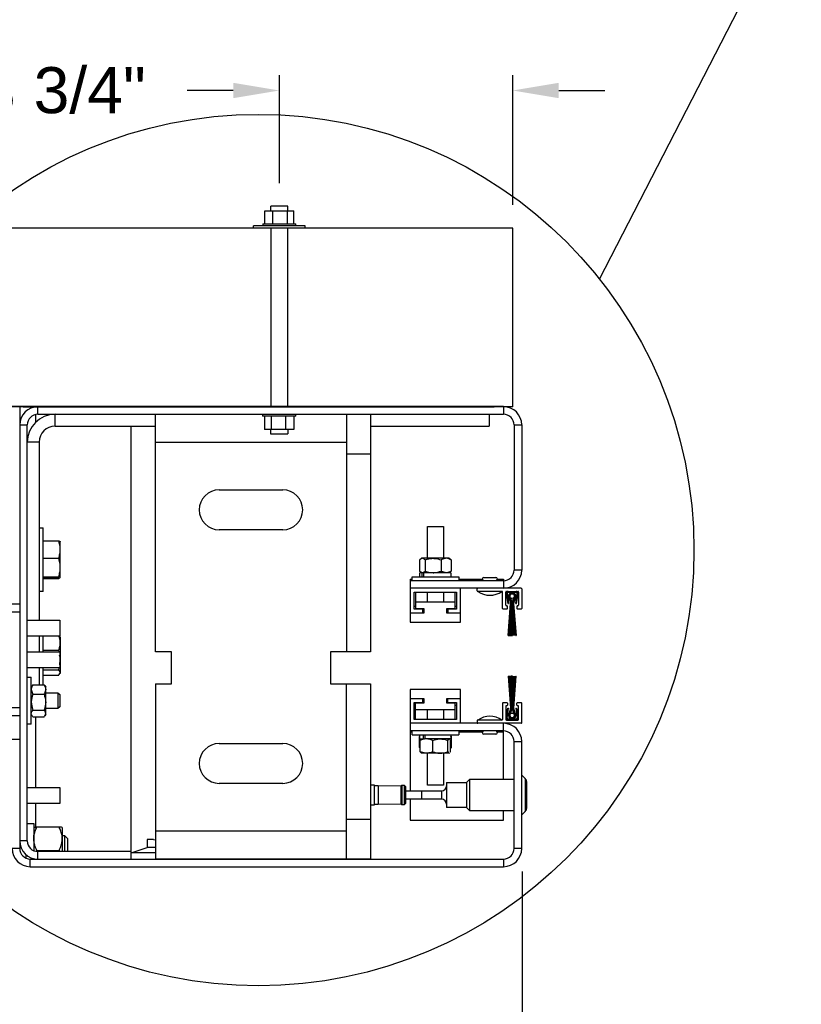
# Model space of a CAD drawing. Header units: inches. Extents: x 170 to 312, y 215 to 248.
# Tile 179 of 256: x 199.93 to 201.52, y 236.33 to 238.33. Entities that reach past the tile are written whole.
import ezdxf

# ---------------------------------------------------------------- set-up
doc = ezdxf.new("R2010")
doc.units = ezdxf.units.IN
doc.header["$LTSCALE"] = 0.25
doc.header["$MEASUREMENT"] = 0
doc.layers.add('ANNOTATIONS', color=1, linetype='Continuous')
doc.layers.add('DETAILS', color=4, linetype='Continuous')
doc.styles.add('ARIAL', font='arial.ttf', dxfattribs={"height": 0.09375})
doc.dimstyles.new('STANDARD$0', dxfattribs={"dimtxt": 0.09375, "dimasz": 0.09375, "dimexe": 0.03125, "dimexo": 0.046875, "dimgap": 0.09, "dimtad": 0, "dimtih": 1, "dimtoh": 1, "dimdec": 4, "dimzin": 0, "dimdsep": 46, "dimtxsty": 'ARIAL', "dimcen": 0.09, "dimadec": 0, "dimazin": 0, "dimtfac": 1, "dimtdec": 4, "dimtofl": 0, "dimtmove": 0, "dimatfit": 1, "dimfxl": 1, "dimtolj": 1, "dimtzin": 0, "dimarcsym": 0})

# ---------------------------------------------------------------- blocks, each defined once
blk = doc.blocks.new('*D225')
at = {"layer": 'ANNOTATIONS', "color": 0, "lineweight": -2, "transparency": 16777216}
for p, q in [((200.458, 237.9986), (200.458, 238.2184)), ((200.9331, 237.9542), (200.9331, 238.2184)), ((200.3642, 238.1872), (200.2705, 238.1872)), ((201.0269, 238.1872), (201.1206, 238.1872))]:
    blk.add_line(p, q, dxfattribs=at)
at = {"layer": 'ANNOTATIONS', "color": 0, "transparency": 16777216}
for points in [[(200.3642, 238.2028), (200.3642, 238.1715), (200.458, 238.1872)], [(201.0269, 238.2028), (201.0269, 238.1715), (200.9331, 238.1872)]]:
    blk.add_solid(points, dxfattribs=at)
at = {"layer": 'defpoints', "color": 0, "transparency": 16777216}
for p in [(200.9331, 238.1872), (200.458, 237.9518), (200.9331, 237.9073)]:
    blk.add_point(p, dxfattribs=at)
at = {"layer": 'ANNOTATIONS', "color": 0, "transparency": 16777216, "insert": (200.0174, 238.1872), "char_height": 0.09375, "attachment_point": 5, "style": 'ARIAL'}
blk.add_mtext('\\A1;3 3/4"', dxfattribs=at)
blk = doc.blocks.new('*D223')
at = {"layer": 'ANNOTATIONS', "color": 0, "lineweight": -2, "transparency": 16777216}
for p, q in [((199.9051, 237.5438), (199.2696, 237.5438)), ((199.3009, 237.4501), (199.3009, 237.22)), ((199.3009, 236.7014), (199.3009, 236.943)), ((199.906, 236.6077), (199.2696, 236.6077))]:
    blk.add_line(p, q, dxfattribs=at)
at = {"layer": 'ANNOTATIONS', "color": 0, "transparency": 16777216}
for points in [[(199.2853, 237.4501), (199.3165, 237.4501), (199.3009, 237.5438)], [(199.2853, 236.7014), (199.3165, 236.7014), (199.3009, 236.6077)]]:
    blk.add_solid(points, dxfattribs=at)
at = {"layer": 'defpoints', "color": 0, "transparency": 16777216}
for p in [(199.952, 237.5438), (199.3009, 236.6077), (199.9529, 236.6077)]:
    blk.add_point(p, dxfattribs=at)
at = {"layer": 'ANNOTATIONS', "color": 0, "transparency": 16777216, "insert": (199.3009, 237.0815), "char_height": 0.09375, "attachment_point": 5, "style": 'ARIAL'}
blk.add_mtext('\\A1;7 7/32"', dxfattribs=at)
blk = doc.blocks.new('*D224')
at = {"layer": 'ANNOTATIONS', "color": 0, "lineweight": -2, "transparency": 16777216}
for p, q in [((200.9523, 236.5979), (200.9523, 236.1931)), ((199.906, 236.5608), (199.906, 236.1931)), ((199.9998, 236.2243), (200.2685, 236.2243)), ((200.8586, 236.2243), (200.5564, 236.2243))]:
    blk.add_line(p, q, dxfattribs=at)
at = {"layer": 'ANNOTATIONS', "color": 0, "transparency": 16777216}
for points in [[(199.9998, 236.2399), (199.9998, 236.2087), (199.906, 236.2243)], [(200.8586, 236.2399), (200.8586, 236.2087), (200.9523, 236.2243)]]:
    blk.add_solid(points, dxfattribs=at)
at = {"layer": 'defpoints', "color": 0, "transparency": 16777216}
for p in [(200.9523, 236.6448), (199.906, 236.6077), (199.906, 236.2243)]:
    blk.add_point(p, dxfattribs=at)
at = {"layer": 'ANNOTATIONS', "color": 0, "transparency": 16777216, "insert": (200.4125, 236.2243), "char_height": 0.09375, "attachment_point": 5, "style": 'ARIAL'}
blk.add_mtext('\\A1;8"', dxfattribs=at)

msp = doc.modelspace()

# ---------------------------------------------------------------- linework, layer by layer
at = {"layer": 'DETAILS'}
for p, q in [((201.11006, 237.80304), (201.52061, 238.60195)), ((200.44041, 237.9425), (200.44041, 237.95176)), ((200.47557, 237.95176), (200.44041, 237.95176)), ((200.47557, 237.9425), (200.47557, 237.95176)), ((200.42819, 237.92829), (200.42819, 237.9425)), ((200.42819, 237.9425), (200.48779, 237.9425)), ((200.42826, 237.91578), (200.42826, 237.9425)), ((200.4449, 237.91578), (200.4449, 237.9425)), ((200.47462, 237.91578), (200.47462, 237.9425)), ((200.48772, 237.91578), (200.48772, 237.9425)), ((200.48779, 237.92829), (200.48779, 237.9425)), ((200.93312, 237.90734), (199.8859, 237.90734)), ((200.51049, 237.91156), (200.40549, 237.91156)), ((200.40549, 237.90734), (200.40549, 237.91156)), ((200.42424, 237.91578), (200.42424, 237.91156)), ((200.42424, 237.91578), (200.49174, 237.91578)), ((200.44041, 237.90734), (200.44041, 237.54355)), ((200.47557, 237.54355), (200.47557, 237.90734)), ((200.49174, 237.91156), (200.49174, 237.91578)), ((200.51049, 237.90734), (200.51049, 237.91156)), ((200.93312, 237.54355), (200.93312, 237.90734)), ((200.93312, 237.54355), (199.8859, 237.54355)), ((200.91432, 237.54383), (199.9051, 237.54383)), ((199.92942, 237.54383), (199.92942, 236.64478)), ((199.93627, 237.54355), (200.89558, 237.54355)), ((199.96184, 237.54383), (199.96184, 237.54354)), ((199.96184, 237.52789), (199.96184, 237.51215)), ((199.96651, 237.5284), (199.96651, 237.54383)), ((199.96651, 237.5284), (200.91432, 237.5284)), ((200.00158, 237.50409), (200.00158, 237.5284)), ((200.93312, 237.54355), (200.14632, 237.54355)), ((200.20576, 237.04471), (200.20576, 237.5284)), ((200.42397, 237.5284), (200.42397, 237.52418)), ((200.49147, 237.52418), (200.49147, 237.5284)), ((200.59479, 237.5284), (200.59479, 237.04471)), ((200.64342, 237.5284), (200.64342, 237.04471)), ((200.88501, 237.5284), (200.88501, 237.50409)), ((200.91432, 237.54383), (200.91432, 237.5284)), ((199.92942, 237.50675), (199.94485, 237.50675)), ((199.94485, 236.66021), (199.94485, 237.50675)), ((200.49147, 237.52418), (200.42397, 237.52418)), ((200.42792, 237.51167), (200.42792, 237.49747)), ((200.42799, 237.52418), (200.42799, 237.49747)), ((200.44109, 237.52418), (200.44109, 237.49747)), ((200.47081, 237.52418), (200.47081, 237.49747)), ((200.48744, 237.52418), (200.48744, 237.49747)), ((200.48751, 237.51167), (200.48751, 237.49747)), ((200.93597, 237.50675), (200.95141, 237.50675)), ((200.93597, 237.50675), (200.93597, 237.21134)), ((200.95141, 237.50675), (200.95141, 237.21134)), ((200.00158, 237.50409), (200.20576, 237.50409)), ((200.15635, 236.62313), (200.15635, 237.50409)), ((200.48751, 237.49747), (200.42792, 237.49747)), ((200.44014, 237.49747), (200.44014, 237.4882)), ((200.44014, 237.4882), (200.4753, 237.4882)), ((200.4753, 237.49747), (200.4753, 237.4882)), ((200.64342, 237.50409), (200.88501, 237.50409)), ((199.96916, 237.47167), (199.94485, 237.47167)), ((199.96916, 237.47167), (199.96916, 237.10952)), ((200.20576, 237.47167), (200.59479, 237.47167)), ((200.64342, 237.44735), (200.59479, 237.44735)), ((200.33544, 237.37441), (200.46512, 237.37441)), ((199.96916, 237.29745), (199.97733, 237.29745)), ((199.97733, 237.16777), (199.97733, 237.29745)), ((200.46512, 237.29336), (200.33544, 237.29336)), ((200.75948, 237.2352), (200.75948, 237.30004)), ((200.75948, 237.30004), (200.7919, 237.30004)), ((200.7919, 237.30004), (200.7919, 237.2352)), ((199.97733, 237.27082), (200.00883, 237.27082)), ((199.97733, 237.2705), (200.00883, 237.2705)), ((200.01203, 237.26915), (200.01209, 237.26905)), ((200.01209, 237.19627), (200.01209, 237.26899)), ((199.97733, 237.23571), (200.00883, 237.23571)), ((200.74336, 237.23196), (200.74336, 237.20914)), ((200.74513, 237.23358), (200.74733, 237.2352)), ((200.80406, 237.2352), (200.74733, 237.2352)), ((200.755, 237.23196), (200.755, 237.20914)), ((200.78733, 237.23196), (200.78733, 237.20914)), ((200.80406, 237.2352), (200.80626, 237.23358)), ((200.80803, 237.23196), (200.80803, 237.20914)), ((200.74412, 237.19786), (200.74412, 237.2059)), ((200.75117, 237.2059), (200.74412, 237.2059)), ((200.74733, 237.2059), (200.74513, 237.20752)), ((200.74654, 237.2059), (200.74654, 237.20648)), ((200.74839, 237.2059), (200.74839, 237.19786)), ((200.75121, 237.2059), (200.75121, 237.19786)), ((200.80727, 237.2059), (200.75121, 237.2059)), ((200.80626, 237.20752), (200.80406, 237.2059)), ((200.80485, 237.2059), (200.80485, 237.20648)), ((200.80727, 237.2059), (200.80727, 237.19786)), ((200.95141, 237.21134), (200.93597, 237.21134)), ((199.97733, 237.19782), (200.00883, 237.19782)), ((199.97733, 237.19472), (200.00883, 237.19472)), ((199.97733, 237.1944), (200.00883, 237.1944)), ((200.01209, 237.19617), (200.01203, 237.19607)), ((200.72447, 237.19259), (200.72447, 237.10553)), ((200.72447, 237.19259), (200.7281, 237.19259)), ((200.91432, 237.18969), (200.72447, 237.18969)), ((200.7281, 237.18969), (200.7281, 237.19786)), ((200.7281, 237.19786), (200.82328, 237.19786)), ((200.82328, 237.19786), (200.82328, 237.18969)), ((200.82328, 237.19259), (200.8712, 237.19259)), ((200.87441, 237.1963), (200.89872, 237.1963)), ((200.87441, 237.18969), (200.87441, 237.18982)), ((200.87441, 237.18982), (200.89872, 237.18982)), ((200.89872, 237.18982), (200.89872, 237.18969)), ((200.90193, 237.19259), (200.91432, 237.19259)), ((200.91432, 237.19259), (200.91432, 237.17425)), ((199.97733, 237.16777), (199.96916, 237.16777)), ((200.95011, 237.17425), (200.72447, 237.17425)), ((200.73251, 237.13172), (200.73251, 237.16621)), ((200.73251, 237.16621), (200.81888, 237.16621)), ((200.73517, 237.16621), (200.73517, 237.13315)), ((200.75948, 237.14611), (200.75948, 237.16621)), ((200.7919, 237.16621), (200.7919, 237.14611)), ((200.81622, 237.13315), (200.81622, 237.16621)), ((200.81888, 237.16621), (200.81888, 237.13172)), ((200.82692, 237.10553), (200.82692, 237.17425)), ((200.86063, 237.16907), (200.86063, 237.17296)), ((200.91121, 237.16777), (200.86193, 237.16777)), ((200.9125, 237.13341), (200.9125, 237.16647)), ((200.91899, 237.13989), (200.91899, 237.16647)), ((200.92028, 237.16777), (200.94362, 237.16777)), ((200.94002, 237.16583), (200.92388, 237.16583)), ((200.94492, 237.16647), (200.94492, 237.13989)), ((200.95141, 237.17296), (200.95141, 237.13341)), ((200.81622, 237.14611), (200.73517, 237.14611)), ((200.91984, 237.16307), (200.92288, 237.14313)), ((200.92177, 237.16336), (200.9248, 237.14342)), ((200.9285, 237.14584), (200.92582, 237.15415)), ((200.92593, 237.15421), (200.92862, 237.14588)), ((200.92874, 237.14592), (200.92605, 237.15426)), ((200.92617, 237.15432), (200.92887, 237.14596)), ((200.92899, 237.146), (200.92629, 237.15438)), ((200.9264, 237.15444), (200.92911, 237.14604)), ((200.92924, 237.14608), (200.92652, 237.1545)), ((200.92664, 237.15456), (200.92936, 237.14612)), ((200.92948, 237.14616), (200.92676, 237.15461)), ((200.92687, 237.15467), (200.92961, 237.1462)), ((200.92973, 237.14624), (200.92699, 237.15473)), ((200.92816, 237.15534), (200.93097, 237.14664)), ((200.93288, 237.14664), (200.93569, 237.15534)), ((200.93685, 237.15473), (200.93411, 237.14624)), ((200.93423, 237.1462), (200.93697, 237.15467)), ((200.93709, 237.15461), (200.93436, 237.14616)), ((200.93448, 237.14612), (200.93721, 237.15456)), ((200.93732, 237.1545), (200.9346, 237.14608)), ((200.93473, 237.14604), (200.93744, 237.15444)), ((200.93756, 237.15438), (200.93485, 237.146)), ((200.93498, 237.14596), (200.93767, 237.15432)), ((200.93779, 237.15426), (200.9351, 237.14592)), ((200.93522, 237.14588), (200.93791, 237.15421)), ((200.93803, 237.15415), (200.93535, 237.14584)), ((200.93911, 237.14342), (200.94214, 237.16336)), ((200.94103, 237.14313), (200.94406, 237.16307)), ((199.92942, 237.14194), (199.91399, 237.14194)), ((199.92942, 237.12573), (199.91399, 237.12573)), ((200.73517, 237.13742), (200.73251, 237.13742)), ((200.75041, 237.13172), (200.73251, 237.13172)), ((200.73517, 237.13315), (200.75235, 237.13315)), ((200.75041, 237.12368), (200.75041, 237.13315)), ((200.75235, 237.12669), (200.75041, 237.12669)), ((200.75235, 237.13315), (200.75235, 237.12368)), ((200.79903, 237.13315), (200.81622, 237.13315)), ((200.79903, 237.12368), (200.79903, 237.13315)), ((200.80098, 237.12669), (200.79903, 237.12669)), ((200.80098, 237.13315), (200.80098, 237.12368)), ((200.81888, 237.13172), (200.80098, 237.13172)), ((200.81888, 237.13742), (200.81622, 237.13742)), ((200.9138, 237.13211), (200.92093, 237.13211)), ((200.92093, 237.13859), (200.92028, 237.13859)), ((200.92223, 237.13341), (200.92223, 237.1373)), ((200.92288, 237.14313), (200.9248, 237.14342)), ((200.92403, 237.07829), (200.92887, 237.14345)), ((200.929, 237.14345), (200.92419, 237.07829)), ((200.92543, 237.07829), (200.92913, 237.14345)), ((200.92926, 237.14345), (200.92559, 237.07829)), ((200.92681, 237.07829), (200.92939, 237.14345)), ((200.92952, 237.14345), (200.92697, 237.07829)), ((200.92818, 237.07829), (200.92965, 237.14345)), ((200.92978, 237.14345), (200.92834, 237.07829)), ((200.92955, 237.07829), (200.92991, 237.14345)), ((200.93004, 237.14345), (200.92971, 237.07829)), ((200.93017, 237.07829), (200.93017, 237.14345)), ((200.93147, 237.14345), (200.93147, 237.07829)), ((200.93238, 237.07829), (200.93238, 237.14345)), ((200.93367, 237.14345), (200.93367, 237.07829)), ((200.93413, 237.07829), (200.9338, 237.14345)), ((200.93393, 237.14345), (200.93429, 237.07829)), ((200.9355, 237.07829), (200.93406, 237.14345)), ((200.93419, 237.14345), (200.93566, 237.07829)), ((200.93688, 237.07829), (200.93432, 237.14345)), ((200.93445, 237.14345), (200.93704, 237.07829)), ((200.93826, 237.07829), (200.93458, 237.14345)), ((200.93471, 237.14345), (200.93842, 237.07829)), ((200.93965, 237.07829), (200.93484, 237.14345)), ((200.93497, 237.14345), (200.93981, 237.07829)), ((200.93911, 237.14342), (200.94103, 237.14313)), ((200.94168, 237.1373), (200.94168, 237.13341)), ((200.94362, 237.13859), (200.94298, 237.13859)), ((200.94298, 237.13211), (200.95011, 237.13211)), ((199.94485, 237.10952), (200.01125, 237.10952)), ((200.01125, 237.10952), (200.01125, 237.0771)), ((200.75235, 237.12368), (200.72447, 237.12368)), ((200.72447, 237.10553), (200.82692, 237.10553)), ((200.82692, 237.12368), (200.79903, 237.12368)), ((200.01125, 237.0771), (199.94485, 237.0771)), ((199.96916, 237.0771), (199.96916, 237.04468)), ((199.97733, 237.04468), (199.97733, 237.0771)), ((200.01001, 237.0771), (200.01108, 237.07569)), ((200.0114, 237.07573), (200.01209, 237.07453)), ((200.01209, 237.07453), (200.01209, 237.00165)), ((200.92403, 237.07829), (200.92419, 237.07829)), ((200.92543, 237.07829), (200.92559, 237.07829)), ((200.92681, 237.07829), (200.92697, 237.07829)), ((200.92818, 237.07829), (200.92834, 237.07829)), ((200.92955, 237.07829), (200.92971, 237.07829)), ((200.93017, 237.07829), (200.93147, 237.07829)), ((200.93238, 237.07829), (200.93367, 237.07829)), ((200.93413, 237.07829), (200.93429, 237.07829)), ((200.9355, 237.07829), (200.93566, 237.07829)), ((200.93688, 237.07829), (200.93704, 237.07829)), ((200.93826, 237.07829), (200.93842, 237.07829)), ((200.93965, 237.07829), (200.93981, 237.07829)), ((199.97733, 237.04863), (200.00883, 237.04863)), ((200.00951, 237.04468), (200.00883, 237.04863)), ((199.94485, 237.04468), (200.01125, 237.04468)), ((200.01125, 237.04468), (200.01125, 237.01226)), ((200.01125, 237.0186), (200.01209, 237.02835)), ((200.23818, 237.04471), (200.20576, 237.04471)), ((200.23818, 236.97987), (200.23818, 237.04471)), ((200.56237, 237.04471), (200.56237, 236.97987)), ((200.64342, 237.04471), (200.56237, 237.04471)), ((200.01125, 237.01226), (199.94485, 237.01226)), ((199.96916, 237.01226), (199.96916, 236.97806)), ((199.97733, 236.97806), (199.97733, 237.01226)), ((199.97733, 237.00808), (200.00883, 237.00808)), ((200.00883, 237.00808), (200.00983, 237.01226)), ((199.94485, 236.9931), (199.95302, 236.9931)), ((199.95302, 236.89791), (199.95302, 236.9931)), ((199.97733, 236.99755), (200.00883, 236.99755)), ((200.01209, 237.00165), (200.0114, 237.00046)), ((200.92403, 236.99543), (200.92419, 236.99543)), ((200.92403, 236.99543), (200.92887, 236.93027)), ((200.929, 236.93027), (200.92419, 236.99543)), ((200.92543, 236.99543), (200.92559, 236.99543)), ((200.92543, 236.99543), (200.92913, 236.93027)), ((200.92926, 236.93027), (200.92559, 236.99543)), ((200.92681, 236.99543), (200.92697, 236.99543)), ((200.92681, 236.99543), (200.92939, 236.93027)), ((200.92952, 236.93027), (200.92697, 236.99543)), ((200.92818, 236.99543), (200.92834, 236.99543)), ((200.92818, 236.99543), (200.92965, 236.93027)), ((200.92978, 236.93027), (200.92834, 236.99543)), ((200.92955, 236.99543), (200.92971, 236.99543)), ((200.92955, 236.99543), (200.92991, 236.93027)), ((200.93004, 236.93027), (200.92971, 236.99543)), ((200.93147, 236.99543), (200.93017, 236.99543)), ((200.93017, 236.99543), (200.93017, 236.93027)), ((200.93147, 236.93027), (200.93147, 236.99543)), ((200.93238, 236.99543), (200.93238, 236.93027)), ((200.93367, 236.99543), (200.93238, 236.99543)), ((200.93367, 236.93027), (200.93367, 236.99543)), ((200.93413, 236.99543), (200.9338, 236.93027)), ((200.93393, 236.93027), (200.93429, 236.99543)), ((200.9355, 236.99543), (200.93406, 236.93027)), ((200.93413, 236.99543), (200.93429, 236.99543)), ((200.93419, 236.93027), (200.93566, 236.99543)), ((200.93688, 236.99543), (200.93432, 236.93027)), ((200.93445, 236.93027), (200.93704, 236.99543)), ((200.93826, 236.99543), (200.93458, 236.93027)), ((200.93471, 236.93027), (200.93842, 236.99543)), ((200.93965, 236.99543), (200.93484, 236.93027)), ((200.93497, 236.93027), (200.93981, 236.99543)), ((200.9355, 236.99543), (200.93566, 236.99543)), ((200.93688, 236.99543), (200.93704, 236.99543)), ((200.93826, 236.99543), (200.93842, 236.99543)), ((200.93965, 236.99543), (200.93981, 236.99543)), ((199.95302, 236.97387), (199.95496, 236.97649)), ((199.95529, 236.9764), (199.95626, 236.97806)), ((199.95626, 236.97806), (199.97909, 236.97806)), ((199.98006, 236.9764), (199.97909, 236.97806)), ((199.98039, 236.97649), (199.98233, 236.97387)), ((199.98233, 236.91714), (199.98233, 236.97387)), ((200.20576, 236.97987), (200.20576, 236.62326)), ((200.20576, 236.97987), (200.23818, 236.97987)), ((200.56237, 236.97987), (200.64342, 236.97987)), ((200.59479, 236.62326), (200.59479, 236.97987)), ((200.64342, 236.97987), (200.64342, 236.62326)), ((200.82692, 236.9682), (200.72447, 236.9682)), ((200.72447, 236.9682), (200.72447, 236.76201)), ((200.82692, 236.89947), (200.82692, 236.9682)), ((199.95626, 236.95869), (199.97909, 236.95869)), ((199.98233, 236.96171), (200.00726, 236.96171)), ((200.00726, 236.96171), (200.01112, 236.95786)), ((200.00726, 236.96171), (200.00726, 236.92929)), ((200.01112, 236.95786), (200.01112, 236.93315)), ((200.72447, 236.95004), (200.75235, 236.95004)), ((200.75041, 236.94058), (200.75041, 236.95004)), ((200.75041, 236.94704), (200.75235, 236.94704)), ((200.75235, 236.95004), (200.75235, 236.94058)), ((200.79903, 236.94058), (200.79903, 236.95004)), ((200.79903, 236.95004), (200.82692, 236.95004)), ((200.79903, 236.94704), (200.80098, 236.94704)), ((200.80098, 236.94058), (200.80098, 236.95004)), ((199.92942, 236.93121), (199.91399, 236.93121)), ((199.95626, 236.92613), (199.97909, 236.92613)), ((200.00726, 236.92929), (199.98233, 236.92929)), ((200.01112, 236.93315), (200.00726, 236.92929)), ((200.73251, 236.942), (200.75041, 236.942)), ((200.73251, 236.90751), (200.73251, 236.942)), ((200.73251, 236.9363), (200.73517, 236.9363)), ((200.75235, 236.94058), (200.73517, 236.94058)), ((200.73517, 236.90751), (200.73517, 236.94058)), ((200.73517, 236.92761), (200.81622, 236.92761)), ((200.75948, 236.90751), (200.75948, 236.92761)), ((200.7919, 236.92761), (200.7919, 236.90751)), ((200.81622, 236.94058), (200.79903, 236.94058)), ((200.80098, 236.942), (200.81888, 236.942)), ((200.81622, 236.90751), (200.81622, 236.94058)), ((200.81622, 236.9363), (200.81888, 236.9363)), ((200.81888, 236.942), (200.81888, 236.90751)), ((200.9125, 236.94032), (200.9125, 236.90725)), ((200.9138, 236.94161), (200.92093, 236.94161)), ((200.91899, 236.93383), (200.91899, 236.90725)), ((200.91984, 236.91065), (200.92288, 236.93059)), ((200.92093, 236.93513), (200.92028, 236.93513)), ((200.92177, 236.91036), (200.9248, 236.9303)), ((200.92223, 236.94032), (200.92223, 236.93643)), ((200.92288, 236.93059), (200.9248, 236.9303)), ((200.9285, 236.92788), (200.92582, 236.91957)), ((200.92593, 236.91952), (200.92862, 236.92784)), ((200.92874, 236.9278), (200.92605, 236.91946)), ((200.92617, 236.9194), (200.92887, 236.92776)), ((200.92899, 236.92772), (200.92629, 236.91934)), ((200.9264, 236.91928), (200.92911, 236.92768)), ((200.92924, 236.92764), (200.92652, 236.91923)), ((200.92664, 236.91917), (200.92936, 236.9276)), ((200.92948, 236.92756), (200.92676, 236.91911)), ((200.92687, 236.91905), (200.92961, 236.92752)), ((200.92973, 236.92748), (200.92699, 236.91899)), ((200.92816, 236.91839), (200.93097, 236.92708)), ((200.93288, 236.92708), (200.93569, 236.91839)), ((200.93685, 236.91899), (200.93411, 236.92748)), ((200.93423, 236.92752), (200.93697, 236.91905)), ((200.93709, 236.91911), (200.93436, 236.92756)), ((200.93448, 236.9276), (200.93721, 236.91917)), ((200.93732, 236.91923), (200.9346, 236.92764)), ((200.93473, 236.92768), (200.93744, 236.91928)), ((200.93756, 236.91934), (200.93485, 236.92772)), ((200.93498, 236.92776), (200.93767, 236.9194)), ((200.93779, 236.91946), (200.9351, 236.9278)), ((200.93522, 236.92784), (200.93791, 236.91952)), ((200.93803, 236.91957), (200.93535, 236.92788)), ((200.93911, 236.9303), (200.94103, 236.93059)), ((200.93911, 236.9303), (200.94214, 236.91036)), ((200.94103, 236.93059), (200.94406, 236.91065)), ((200.94168, 236.93643), (200.94168, 236.94032)), ((200.94298, 236.94161), (200.95011, 236.94161)), ((200.94362, 236.93513), (200.94298, 236.93513)), ((200.94492, 236.90725), (200.94492, 236.93383)), ((200.95141, 236.90077), (200.95141, 236.94032)), ((199.92942, 236.915), (199.91399, 236.915)), ((199.95496, 236.91451), (199.95302, 236.91714)), ((199.95626, 236.91294), (199.97909, 236.91294)), ((199.96184, 236.91294), (199.96184, 236.76901)), ((199.98233, 236.91714), (199.98039, 236.91451)), ((200.81888, 236.90751), (200.73251, 236.90751)), ((200.91121, 236.90595), (200.86193, 236.90595)), ((200.92028, 236.90595), (200.94362, 236.90595)), ((200.94002, 236.9079), (200.92388, 236.9079)), ((199.95302, 236.89791), (199.94485, 236.89791)), ((200.95011, 236.89947), (200.72447, 236.89947)), ((200.86063, 236.90466), (200.86063, 236.90077)), ((200.91432, 236.786), (200.91432, 236.89947)), ((199.91399, 236.86705), (199.92942, 236.86705)), ((200.91432, 236.88404), (200.72447, 236.88404)), ((200.7281, 236.88114), (200.72447, 236.88114)), ((200.7281, 236.87587), (200.7281, 236.88404)), ((200.7281, 236.87587), (200.82328, 236.87587)), ((200.74315, 236.87275), (200.74474, 236.8736)), ((200.74315, 236.84993), (200.74315, 236.87275)), ((200.74412, 236.86783), (200.74412, 236.87587)), ((200.74412, 236.86783), (200.7537, 236.86783)), ((200.74667, 236.86734), (200.74733, 236.86783)), ((200.7516, 236.86783), (200.7516, 236.87587)), ((200.80727, 236.86783), (200.75405, 236.86783)), ((200.75509, 236.86783), (200.75509, 236.87587)), ((200.80406, 236.86783), (200.80472, 236.86734)), ((200.80824, 236.87275), (200.80665, 236.8736)), ((200.80727, 236.87587), (200.80727, 236.86783)), ((200.80727, 236.87333), (200.80824, 236.87275)), ((200.80824, 236.84993), (200.80824, 236.87275)), ((200.82328, 236.88404), (200.82328, 236.87587)), ((200.8712, 236.88114), (200.82328, 236.88114)), ((200.87441, 236.88391), (200.87441, 236.88404)), ((200.89872, 236.88391), (200.87441, 236.88391)), ((200.89872, 236.87742), (200.87441, 236.87742)), ((200.89872, 236.88404), (200.89872, 236.88391)), ((200.91432, 236.88114), (200.90193, 236.88114)), ((200.33544, 236.8583), (200.46512, 236.8583)), ((200.74315, 236.84993), (200.74474, 236.84909)), ((200.74499, 236.84841), (200.74451, 236.84877)), ((200.74499, 236.84176), (200.74499, 236.86459)), ((200.77024, 236.84176), (200.77024, 236.86459)), ((200.80094, 236.84176), (200.80094, 236.86459)), ((200.80639, 236.84176), (200.80639, 236.86459)), ((200.80688, 236.84877), (200.80639, 236.84841)), ((200.80824, 236.84993), (200.80665, 236.84909)), ((200.93597, 236.86238), (200.95141, 236.86238)), ((200.93597, 236.64478), (200.93597, 236.86238)), ((200.95141, 236.64478), (200.95141, 236.86238)), ((200.74733, 236.83852), (200.74667, 236.83901)), ((200.80406, 236.83852), (200.74733, 236.83852)), ((200.75948, 236.77368), (200.75948, 236.83852)), ((200.7919, 236.83852), (200.7919, 236.77368)), ((200.80366, 236.83852), (200.80446, 236.83936)), ((200.80472, 236.83901), (200.80406, 236.83852)), ((200.83909, 236.77911), (200.84598, 236.786)), ((200.84598, 236.786), (200.93597, 236.786)), ((200.84598, 236.72116), (200.84598, 236.786)), ((200.95141, 236.79417), (200.95863, 236.78695)), ((200.95863, 236.78695), (200.95863, 236.72021)), ((199.94485, 236.76901), (200.01125, 236.76901)), ((200.01125, 236.76901), (200.01125, 236.73659)), ((200.46512, 236.77725), (200.33544, 236.77725)), ((200.64342, 236.77452), (200.65097, 236.77452)), ((200.65097, 236.77452), (200.65097, 236.73264)), ((200.65097, 236.77323), (200.65901, 236.77323)), ((200.65901, 236.77323), (200.70554, 236.77191)), ((200.65901, 236.77323), (200.65901, 236.73394)), ((200.70554, 236.77191), (200.70712, 236.77349)), ((200.70554, 236.77191), (200.70554, 236.73525)), ((200.70712, 236.77349), (200.71218, 236.77349)), ((200.70712, 236.77349), (200.70712, 236.73368)), ((200.71218, 236.77349), (200.71477, 236.77089)), ((200.71218, 236.77349), (200.71218, 236.73368)), ((200.71477, 236.77089), (200.71477, 236.73627)), ((200.7919, 236.77368), (200.75948, 236.77368)), ((200.79824, 236.77911), (200.83909, 236.77911)), ((200.79824, 236.77911), (200.79824, 236.72805)), ((200.83909, 236.77911), (200.83909, 236.72805)), ((200.96162, 236.72743), (200.96162, 236.77973)), ((200.71477, 236.76201), (200.74719, 236.76201)), ((200.74719, 236.74515), (200.71477, 236.74515)), ((200.72447, 236.74515), (200.72447, 236.70249)), ((200.74671, 236.76233), (200.74671, 236.76201)), ((200.74719, 236.76226), (200.78803, 236.76226)), ((200.74719, 236.76226), (200.74719, 236.7449)), ((200.78803, 236.7449), (200.74719, 236.7449)), ((200.78803, 236.76226), (200.78803, 236.7449)), ((200.01125, 236.73659), (199.94485, 236.73659)), ((199.96184, 236.73659), (199.96184, 236.68825)), ((200.65097, 236.73264), (200.64342, 236.73264)), ((200.65901, 236.73394), (200.65097, 236.73394)), ((200.70554, 236.73525), (200.65901, 236.73394)), ((200.70712, 236.73368), (200.70554, 236.73525)), ((200.71218, 236.73368), (200.70712, 236.73368)), ((200.71477, 236.73627), (200.71218, 236.73368)), ((200.83909, 236.72805), (200.79824, 236.72805)), ((200.84598, 236.72116), (200.83909, 236.72805)), ((200.93597, 236.72116), (200.84598, 236.72116)), ((200.91432, 236.70249), (200.91432, 236.72116)), ((200.95863, 236.72021), (200.95141, 236.71299)), ((199.94485, 236.69528), (199.95795, 236.69528)), ((199.95795, 236.69528), (199.95795, 236.64032)), ((199.96443, 236.6885), (200.00956, 236.6885)), ((200.01604, 236.68753), (200.01604, 236.63856)), ((200.59479, 236.7043), (200.64342, 236.7043)), ((200.72447, 236.70249), (200.91432, 236.70249)), ((200.01604, 236.67135), (200.02074, 236.67135)), ((200.02074, 236.67135), (200.02668, 236.66541)), ((200.02074, 236.67135), (200.02074, 236.63856)), ((200.02668, 236.66541), (200.02668, 236.63856)), ((200.59479, 236.67999), (200.20576, 236.67999)), ((199.92942, 236.64478), (199.91399, 236.64478)), ((199.94485, 236.66021), (199.92942, 236.66021)), ((200.15635, 236.63609), (200.18877, 236.64647)), ((200.18877, 236.66333), (200.18877, 236.64647)), ((200.20174, 236.66333), (200.18877, 236.66333)), ((200.20576, 236.64647), (200.18877, 236.64647)), ((200.20174, 236.66333), (200.20576, 236.66212)), ((200.95141, 236.64478), (200.93597, 236.64478)), ((199.94174, 236.63261), (199.94174, 236.62524)), ((199.95917, 236.62462), (199.95895, 236.62313)), ((199.96443, 236.64086), (199.96375, 236.63912)), ((199.96443, 236.64086), (200.00956, 236.64086)), ((199.96651, 236.62313), (199.96651, 236.63856)), ((200.15635, 236.63856), (199.96651, 236.63856)), ((200.00956, 236.64086), (200.01046, 236.63856)), ((200.20576, 236.63609), (200.15635, 236.63609)), ((199.95107, 236.60769), (199.95107, 236.62313)), ((199.95107, 236.62313), (200.91432, 236.62313)), ((199.95107, 236.60769), (200.91432, 236.60769)), ((199.95795, 236.62413), (199.95795, 236.62313)), ((200.64342, 236.62326), (200.20576, 236.62326)), ((200.25439, 236.62313), (200.25439, 236.62326)), ((200.28681, 236.62326), (200.28681, 236.62313)), ((200.30302, 236.62313), (200.30302, 236.62326)), ((200.33544, 236.62326), (200.33544, 236.62313)), ((200.51374, 236.62313), (200.51374, 236.62326)), ((200.54616, 236.62326), (200.54616, 236.62313)), ((200.91432, 236.62313), (200.91432, 236.60769))]:
    msp.add_line(p, q, dxfattribs=at)
for centre, radius in [((200.41545, 237.25204), 0.88662), ((200.93192, 237.15829), 0.00472), ((200.93192, 236.91543), 0.00472)]:
    msp.add_circle(centre, radius, dxfattribs=at)
for centre, radius, start, end in [((199.96651, 237.50675), 0.03709, 90, 180), ((200.00158, 237.47167), 0.05673, 90, 180), ((199.96651, 237.50675), 0.02166, 90, 180), ((200.91432, 237.50675), 0.03709, 0, 90), ((200.91432, 237.50675), 0.02166, 0, 90), ((200.00158, 237.47167), 0.03242, 90, 180), ((200.33544, 237.33389), 0.04052, 90, 270), ((200.46512, 237.33389), 0.04052, 270, 90), ((200.91432, 237.21134), 0.03709, 270, 0), ((200.91432, 237.21134), 0.02166, 270, 0), ((200.87441, 237.19306), 0.00324, 90, 270), ((200.89872, 237.19306), 0.00324, 270, 90), ((200.86193, 237.17296), 0.0013, 90, 180), ((200.86193, 237.16907), 0.0013, 180, 270), ((200.88657, 237.20187), 0.04188, 234.51066, 305.48934), ((200.91121, 237.16647), 0.0013, 0, 90), ((200.92028, 237.16647), 0.0013, 90, 180), ((200.92388, 237.16368), 0.00409, 90, 188.65121), ((200.92388, 237.16368), 0.00214, 90, 188.65121), ((200.93192, 237.15829), 0.00738, 325.87014, 214.12986), ((200.93192, 237.15829), 0.00725, 325.72454, 214.27546), ((200.93192, 237.15829), 0.00712, 325.57496, 214.42504), ((200.94002, 237.16368), 0.00409, 351.34879, 90), ((200.94002, 237.16368), 0.00214, 351.34879, 90), ((200.94362, 237.16647), 0.0013, 0, 90), ((200.95011, 237.17296), 0.0013, 0, 90), ((200.93192, 237.15829), 0.00699, 325.4212, 214.5788), ((200.93192, 237.15829), 0.00686, 325.26307, 214.73693), ((200.93192, 237.15829), 0.00673, 325.10036, 214.89964), ((200.93192, 237.15829), 0.0066, 324.93284, 215.06716), ((200.93192, 237.15829), 0.00647, 324.76027, 215.23973), ((200.93192, 237.15829), 0.00634, 324.58238, 215.41762), ((200.93192, 237.15829), 0.00621, 324.39891, 215.60109), ((200.93192, 237.15829), 0.00608, 324.20956, 215.79044), ((200.93192, 237.15829), 0.00478, 321.90656, 218.09344), ((200.92109, 237.14345), 0.00778, 0, 17.89522), ((200.92109, 237.14345), 0.00791, 0, 17.89522), ((200.92109, 237.14345), 0.00804, 0, 17.89522), ((200.92109, 237.14345), 0.00817, 0, 17.89522), ((200.92109, 237.14345), 0.0083, 0, 17.89522), ((200.92109, 237.14345), 0.00843, 0, 17.89522), ((200.92109, 237.14345), 0.00856, 0, 17.89522), ((200.92109, 237.14345), 0.00869, 0, 17.89522), ((200.92109, 237.14345), 0.00882, 0, 17.89522), ((200.92109, 237.14345), 0.00895, 0, 17.89522), ((200.92109, 237.14345), 0.00908, 0, 17.89522), ((200.92109, 237.14345), 0.01037, 0, 17.89522), ((200.94275, 237.14345), 0.01037, 162.10478, 180), ((200.94275, 237.14345), 0.00908, 162.10478, 180), ((200.94275, 237.14345), 0.00895, 162.10478, 180), ((200.94275, 237.14345), 0.00882, 162.10478, 180), ((200.94275, 237.14345), 0.00869, 162.10478, 180), ((200.94275, 237.14345), 0.00856, 162.10478, 180), ((200.94275, 237.14345), 0.00843, 162.10478, 180), ((200.94275, 237.14345), 0.0083, 162.10478, 180), ((200.94275, 237.14345), 0.00817, 162.10478, 180), ((200.94275, 237.14345), 0.00804, 162.10478, 180), ((200.94275, 237.14345), 0.00791, 162.10478, 180), ((200.94275, 237.14345), 0.00778, 162.10478, 180), ((200.9138, 237.13341), 0.0013, 180, 270), ((200.92028, 237.13989), 0.0013, 180, 270), ((200.92093, 237.1373), 0.0013, 0, 90), ((200.92093, 237.13341), 0.0013, 270, 0), ((200.94298, 237.1373), 0.0013, 90, 180), ((200.94298, 237.13341), 0.0013, 180, 270), ((200.94362, 237.13989), 0.0013, 270, 0), ((200.95011, 237.13341), 0.0013, 270, 0), ((200.9138, 236.94032), 0.0013, 90, 180), ((200.92028, 236.93383), 0.0013, 90, 180), ((200.92093, 236.94032), 0.0013, 0, 90), ((200.92093, 236.93643), 0.0013, 270, 0), ((200.92109, 236.93027), 0.00778, 342.10478, 0), ((200.92109, 236.93027), 0.00791, 342.10478, 0), ((200.92109, 236.93027), 0.00804, 342.10478, 0), ((200.92109, 236.93027), 0.00817, 342.10478, 0), ((200.92109, 236.93027), 0.0083, 342.10478, 0), ((200.92109, 236.93027), 0.00843, 342.10478, 0), ((200.92109, 236.93027), 0.00856, 342.10478, 0), ((200.92109, 236.93027), 0.00869, 342.10478, 0), ((200.92109, 236.93027), 0.00882, 342.10478, 0), ((200.92109, 236.93027), 0.00895, 342.10478, 0), ((200.92109, 236.93027), 0.00908, 342.10478, 0), ((200.92109, 236.93027), 0.01037, 342.10478, 0), ((200.94275, 236.93027), 0.01037, 180, 197.89522), ((200.94275, 236.93027), 0.00908, 180, 197.89522), ((200.94275, 236.93027), 0.00895, 180, 197.89522), ((200.94275, 236.93027), 0.00882, 180, 197.89522), ((200.94275, 236.93027), 0.00869, 180, 197.89522), ((200.94275, 236.93027), 0.00856, 180, 197.89522), ((200.94275, 236.93027), 0.00843, 180, 197.89522), ((200.94275, 236.93027), 0.0083, 180, 197.89522), ((200.94275, 236.93027), 0.00817, 180, 197.89522), ((200.94275, 236.93027), 0.00804, 180, 197.89522), ((200.94275, 236.93027), 0.00791, 180, 197.89522), ((200.94275, 236.93027), 0.00778, 180, 197.89522), ((200.94298, 236.94032), 0.0013, 90, 180), ((200.94298, 236.93643), 0.0013, 180, 270), ((200.94362, 236.93383), 0.0013, 0, 90), ((200.95011, 236.94032), 0.0013, 0, 90), ((200.86193, 236.90466), 0.0013, 90, 180), ((200.88657, 236.87185), 0.04188, 54.51066, 125.48934), ((200.91121, 236.90725), 0.0013, 270, 0), ((200.92028, 236.90725), 0.0013, 180, 270), ((200.92388, 236.91004), 0.00409, 171.34879, 270), ((200.92388, 236.91004), 0.00214, 171.34879, 270), ((200.93192, 236.91543), 0.00738, 145.87014, 34.12986), ((200.93192, 236.91543), 0.00725, 145.72454, 34.27546), ((200.93192, 236.91543), 0.00712, 145.57496, 34.42504), ((200.93192, 236.91543), 0.00699, 145.4212, 34.5788), ((200.93192, 236.91543), 0.00686, 145.26307, 34.73693), ((200.93192, 236.91543), 0.00673, 145.10036, 34.89964), ((200.93192, 236.91543), 0.0066, 144.93284, 35.06716), ((200.93192, 236.91543), 0.00647, 144.76027, 35.23973), ((200.93192, 236.91543), 0.00634, 144.58238, 35.41762), ((200.93192, 236.91543), 0.00621, 144.39891, 35.60109), ((200.93192, 236.91543), 0.00608, 144.20956, 35.79044), ((200.93192, 236.91543), 0.00478, 141.90656, 38.09344), ((200.94002, 236.91004), 0.00409, 270, 8.65121), ((200.94002, 236.91004), 0.00214, 270, 8.65121), ((200.94362, 236.90725), 0.0013, 270, 0), ((200.86193, 236.90077), 0.0013, 180, 270), ((200.91432, 236.86238), 0.03709, 0, 90), ((200.95011, 236.90077), 0.0013, 270, 0), ((200.87441, 236.88067), 0.00324, 90, 270), ((200.89872, 236.88067), 0.00324, 270, 90), ((200.91432, 236.86238), 0.02166, 0, 90), ((200.33544, 236.81777), 0.04052, 90, 270), ((200.46512, 236.81777), 0.04052, 270, 90), ((200.95141, 236.77973), 0.01021, 0, 45), ((200.78803, 236.77247), 0.01021, 270, 0), ((200.78803, 236.73469), 0.01021, 0, 90), ((200.95141, 236.72743), 0.01021, 315, 0), ((199.95107, 236.64478), 0.03709, 180, 270), ((199.96651, 236.66021), 0.03709, 180, 270), ((199.95107, 236.64478), 0.02166, 180, 270), ((199.96651, 236.66021), 0.02166, 180, 270), ((200.91432, 236.64478), 0.02166, 270, 0), ((200.91432, 236.64478), 0.03709, 270, 0)]:
    msp.add_arc(centre, radius, start, end, dxfattribs=at)
for points, knots in [([(200.01209, 237.25311), (200.01208, 237.25352), (200.01204, 237.25939), (200.01038, 237.26515), (200.00883, 237.2705)], [0, 0, 0, 0, 0.070219, 1, 1, 1, 1]), ([(200.00883, 237.2705), (200.01016, 237.27011), (200.01189, 237.2696), (200.01205, 237.26907), (200.01209, 237.26895)], [0, 0, 0, 0, 0.7633728, 1, 1, 1, 1]), ([(200.00883, 237.23571), (200.00974, 237.23854), (200.01158, 237.24424), (200.01192, 237.25013), (200.01209, 237.25311)], [0, 0, 0, 0, 0.495458, 1, 1, 1, 1]), ([(200.01209, 237.21677), (200.01208, 237.21722), (200.01204, 237.22362), (200.01038, 237.22988), (200.00883, 237.23571)], [0, 0, 0, 0, 0.070219, 1, 1, 1, 1]), ([(200.74918, 237.2352), (200.74745, 237.23469), (200.74546, 237.23411), (200.7436, 237.2322), (200.74336, 237.23196)], [0, 0, 0, 0, 0.8722285, 1, 1, 1, 1]), ([(200.755, 237.23196), (200.75321, 237.2335), (200.75129, 237.23515), (200.74931, 237.2352), (200.74918, 237.2352)], [0, 0, 0, 0, 0.9320645, 1, 1, 1, 1]), ([(200.755, 237.23196), (200.75636, 237.23245), (200.76156, 237.23433), (200.76709, 237.23483), (200.77117, 237.2352)], [0, 0, 0, 0, 0.2620915, 1, 1, 1, 1]), ([(200.77117, 237.2352), (200.77221, 237.23518), (200.77773, 237.23505), (200.78304, 237.23334), (200.78733, 237.23196)], [0, 0, 0, 0, 0.18966375, 1, 1, 1, 1]), ([(200.79768, 237.2352), (200.7946, 237.23469), (200.79107, 237.23411), (200.78776, 237.2322), (200.78733, 237.23196)], [0, 0, 0, 0, 0.8722285, 1, 1, 1, 1]), ([(200.80803, 237.23196), (200.80485, 237.2335), (200.80144, 237.23515), (200.79792, 237.2352), (200.79768, 237.2352)], [0, 0, 0, 0, 0.9320645, 1, 1, 1, 1]), ([(200.80605, 237.2333), (200.80648, 237.23315), (200.80716, 237.23291), (200.80779, 237.23222), (200.80803, 237.23196)], [0, 0, 0, 0, 0.6277709, 1, 1, 1, 1]), ([(200.00883, 237.19782), (200.00974, 237.2009), (200.01158, 237.20711), (200.01192, 237.21353), (200.01209, 237.21677)], [0, 0, 0, 0, 0.495458, 1, 1, 1, 1]), ([(200.74918, 237.2059), (200.74745, 237.2064), (200.74546, 237.20699), (200.7436, 237.20889), (200.74336, 237.20914)], [0, 0, 0, 0, 0.87222847, 1, 1, 1, 1]), ([(200.755, 237.20914), (200.75321, 237.2076), (200.75129, 237.20594), (200.74931, 237.2059), (200.74918, 237.2059)], [0, 0, 0, 0, 0.9320645, 1, 1, 1, 1]), ([(200.755, 237.20914), (200.75636, 237.20865), (200.76156, 237.20677), (200.76709, 237.20627), (200.77117, 237.2059)], [0, 0, 0, 0, 0.26209151, 1, 1, 1, 1]), ([(200.77117, 237.2059), (200.77221, 237.20592), (200.77773, 237.20605), (200.78304, 237.20776), (200.78733, 237.20914)], [0, 0, 0, 0, 0.1896638, 1, 1, 1, 1]), ([(200.79768, 237.2059), (200.7946, 237.2064), (200.79107, 237.20699), (200.78776, 237.20889), (200.78733, 237.20914)], [0, 0, 0, 0, 0.87222847, 1, 1, 1, 1]), ([(200.80803, 237.20914), (200.80485, 237.2076), (200.80144, 237.20594), (200.79792, 237.2059), (200.79768, 237.2059)], [0, 0, 0, 0, 0.9320645, 1, 1, 1, 1]), ([(200.80605, 237.2078), (200.80648, 237.20795), (200.80716, 237.20819), (200.80779, 237.20888), (200.80803, 237.20914)], [0, 0, 0, 0, 0.6277709, 1, 1, 1, 1]), ([(200.01209, 237.19627), (200.01205, 237.19639), (200.01189, 237.19692), (200.01016, 237.19743), (200.00883, 237.19782)], [0, 0, 0, 0, 0.2366272, 1, 1, 1, 1]), ([(200.00883, 237.19472), (200.00925, 237.19483), (200.01117, 237.19533), (200.01168, 237.19586), (200.01209, 237.19627)], [0, 0, 0, 0, 0.2170785, 1, 1, 1, 1]), ([(200.01209, 237.06363), (200.01209, 237.06399), (200.01205, 237.06853), (200.01056, 237.07299), (200.00919, 237.0771)], [0, 0, 0, 0, 0.0782614, 1, 1, 1, 1]), ([(200.00883, 237.04863), (200.00974, 237.05106), (200.01158, 237.05598), (200.01192, 237.06107), (200.01209, 237.06363)], [0, 0, 0, 0, 0.495458, 1, 1, 1, 1]), ([(200.01209, 237.02835), (200.01209, 237.02883), (200.01208, 237.03214), (200.0113, 237.03538), (200.01063, 237.03816)], [0, 0, 0, 0, 0.1453502, 1, 1, 1, 1]), ([(200.01209, 237.00281), (200.01205, 237.00324), (200.01189, 237.00502), (200.01016, 237.00675), (200.00883, 237.00808)], [0, 0, 0, 0, 0.2366272, 1, 1, 1, 1]), ([(200.00883, 236.99755), (200.00925, 236.99792), (200.01117, 236.99964), (200.01168, 237.00142), (200.01209, 237.00281)], [0, 0, 0, 0, 0.2170785, 1, 1, 1, 1]), ([(199.95626, 236.97806), (199.95472, 236.97509), (199.95307, 236.9719), (199.95302, 236.9686), (199.95302, 236.96838)], [0, 0, 0, 0, 0.9320645, 1, 1, 1, 1]), ([(199.95302, 236.96838), (199.95353, 236.96549), (199.95411, 236.96219), (199.95602, 236.95909), (199.95626, 236.95869)], [0, 0, 0, 0, 0.8722285, 1, 1, 1, 1]), ([(199.97909, 236.97806), (199.98063, 236.97509), (199.98228, 236.9719), (199.98232, 236.9686), (199.98233, 236.96838)], [0, 0, 0, 0, 0.9320645, 1, 1, 1, 1]), ([(199.98233, 236.96838), (199.98182, 236.96549), (199.98123, 236.96219), (199.97933, 236.95909), (199.97909, 236.95869)], [0, 0, 0, 0, 0.8722285, 1, 1, 1, 1]), ([(199.95626, 236.95869), (199.95472, 236.95369), (199.95307, 236.94833), (199.95302, 236.94279), (199.95302, 236.94241)], [0, 0, 0, 0, 0.9320645, 1, 1, 1, 1]), ([(199.97909, 236.95869), (199.98063, 236.95369), (199.98228, 236.94833), (199.98232, 236.94279), (199.98233, 236.94241)], [0, 0, 0, 0, 0.9320645, 1, 1, 1, 1]), ([(199.95302, 236.94241), (199.95353, 236.93757), (199.95411, 236.93201), (199.95602, 236.9268), (199.95626, 236.92613)], [0, 0, 0, 0, 0.87222847, 1, 1, 1, 1]), ([(199.95302, 236.91954), (199.95304, 236.91996), (199.95317, 236.92222), (199.95488, 236.92438), (199.95626, 236.92613)], [0, 0, 0, 0, 0.1896638, 1, 1, 1, 1]), ([(199.98233, 236.94241), (199.98182, 236.93757), (199.98123, 236.93201), (199.97933, 236.9268), (199.97909, 236.92613)], [0, 0, 0, 0, 0.8722285, 1, 1, 1, 1]), ([(199.98233, 236.91954), (199.9823, 236.91996), (199.98217, 236.92222), (199.98047, 236.92438), (199.97909, 236.92613)], [0, 0, 0, 0, 0.1896638, 1, 1, 1, 1]), ([(199.95626, 236.91294), (199.95577, 236.9135), (199.95389, 236.91562), (199.95339, 236.91787), (199.95302, 236.91954)], [0, 0, 0, 0, 0.2620915, 1, 1, 1, 1]), ([(199.97909, 236.91294), (199.97958, 236.9135), (199.98146, 236.91562), (199.98196, 236.91787), (199.98233, 236.91954)], [0, 0, 0, 0, 0.2620915, 1, 1, 1, 1]), ([(200.75762, 236.86783), (200.7568, 236.8678), (200.75249, 236.86767), (200.74835, 236.86597), (200.74499, 236.86459)], [0, 0, 0, 0, 0.1896638, 1, 1, 1, 1]), ([(200.74693, 236.86699), (200.74639, 236.86663), (200.74573, 236.8662), (200.74511, 236.86483), (200.74499, 236.86459)], [0, 0, 0, 0, 0.8200915, 1, 1, 1, 1]), ([(200.77024, 236.86459), (200.76917, 236.86508), (200.76511, 236.86696), (200.7608, 236.86746), (200.75762, 236.86783)], [0, 0, 0, 0, 0.2620915, 1, 1, 1, 1]), ([(200.77024, 236.86459), (200.77495, 236.86613), (200.78001, 236.86778), (200.78523, 236.86782), (200.78559, 236.86783)], [0, 0, 0, 0, 0.9320645, 1, 1, 1, 1]), ([(200.78559, 236.86783), (200.79016, 236.86732), (200.79539, 236.86673), (200.80031, 236.86483), (200.80094, 236.86459)], [0, 0, 0, 0, 0.8722285, 1, 1, 1, 1]), ([(200.80094, 236.86459), (200.80177, 236.86613), (200.80267, 236.86778), (200.8036, 236.86782), (200.80366, 236.86783)], [0, 0, 0, 0, 0.9320645, 1, 1, 1, 1]), ([(200.80446, 236.86699), (200.805, 236.86663), (200.80566, 236.8662), (200.80628, 236.86483), (200.80639, 236.86459)], [0, 0, 0, 0, 0.8200915, 1, 1, 1, 1]), ([(200.80639, 236.84903), (200.80661, 236.84908), (200.80725, 236.84924), (200.80785, 236.84966), (200.80824, 236.84993)], [0, 0, 0, 0, 0.3423955, 1, 1, 1, 1]), ([(200.75762, 236.83852), (200.7568, 236.83854), (200.75249, 236.83867), (200.74835, 236.84038), (200.74499, 236.84176)], [0, 0, 0, 0, 0.1896638, 1, 1, 1, 1]), ([(200.74693, 236.83936), (200.74639, 236.83971), (200.74573, 236.84015), (200.74511, 236.84152), (200.74499, 236.84176)], [0, 0, 0, 0, 0.8200915, 1, 1, 1, 1]), ([(200.77024, 236.84176), (200.76917, 236.84127), (200.76511, 236.83939), (200.7608, 236.83889), (200.75762, 236.83852)], [0, 0, 0, 0, 0.26209151, 1, 1, 1, 1]), ([(200.77024, 236.84176), (200.77495, 236.84022), (200.78001, 236.83857), (200.78523, 236.83852), (200.78559, 236.83852)], [0, 0, 0, 0, 0.9320645, 1, 1, 1, 1]), ([(200.78559, 236.83852), (200.79016, 236.83903), (200.79539, 236.83961), (200.80031, 236.84152), (200.80094, 236.84176)], [0, 0, 0, 0, 0.8722285, 1, 1, 1, 1]), ([(200.80094, 236.84176), (200.80177, 236.84022), (200.80267, 236.83857), (200.8036, 236.83852), (200.80366, 236.83852)], [0, 0, 0, 0, 0.93206447, 1, 1, 1, 1]), ([(200.80569, 236.84066), (200.80581, 236.84076), (200.80605, 236.84096), (200.80628, 236.8415), (200.80639, 236.84176)], [0, 0, 0, 0, 0.5138671, 1, 1, 1, 1]), ([(199.95795, 236.66468), (199.95795, 236.66523), (199.958, 236.6688), (199.95906, 236.67546), (199.96166, 236.68281), (199.96375, 236.68709), (199.96443, 236.6885)], [0, 0, 0, 0, 0.0665323, 0.4352826, 0.8145508, 1, 1, 1, 1]), ([(199.95795, 236.68753), (199.95819, 236.68767), (199.9587, 236.68794), (199.96161, 236.68826), (199.96379, 236.68844), (199.96443, 236.6885)], [0, 0, 0, 0, 0.40629217, 0.82726977, 1, 1, 1, 1]), ([(200.01604, 236.66468), (200.01604, 236.66523), (200.01599, 236.6688), (200.01493, 236.67546), (200.01233, 236.68281), (200.01025, 236.68709), (200.00956, 236.6885)], [0, 0, 0, 0, 0.0665323, 0.4352826, 0.8145508, 1, 1, 1, 1]), ([(200.01604, 236.68753), (200.0158, 236.68767), (200.01529, 236.68794), (200.01239, 236.68826), (200.0102, 236.68844), (200.00956, 236.6885)], [0, 0, 0, 0, 0.4062922, 0.8272698, 1, 1, 1, 1]), ([(199.96443, 236.64086), (199.96347, 236.64288), (199.96119, 236.64765), (199.95856, 236.6556), (199.95815, 236.66163), (199.95795, 236.66468)], [0, 0, 0, 0, 0.2654599, 0.6280765, 1, 1, 1, 1]), ([(200.00956, 236.64086), (200.01052, 236.64288), (200.0128, 236.64765), (200.01543, 236.6556), (200.01584, 236.66163), (200.01604, 236.66468)], [0, 0, 0, 0, 0.2654599, 0.6280765, 1, 1, 1, 1])]:
    msp.add_open_spline(points, degree=3, knots=knots, dxfattribs=at)

# ---------------------------------------------------------------- dimensions: what is measured, and where the dimension line sits
at = {"layer": 'ANNOTATIONS'}
for base, p1, p2, text, picture, middle in [((200.93312, 238.18716), (200.45799, 237.95176), (200.93312, 237.90734), '3 3/4"', '*D225', (200.01742, 238.18716)), ((199.90601, 236.22431), (200.95231, 236.64478), (199.90601, 236.60769), '8"', '*D224', (200.41247, 236.22431))]:
    dim = msp.add_linear_dim(base=base, p1=p1, p2=p2, text=text, dimstyle='STANDARD$0', dxfattribs=at)
    dim.commit()
    dim.dimension.update_dxf_attribs({"geometry": picture, "text_midpoint": middle, "dimtype": 160})
dim = msp.add_linear_dim(base=(199.30089, 236.60769), p1=(199.95198, 237.54383), p2=(199.95288, 236.60769), angle=90, text='7 7/32"', dimstyle='STANDARD$0', dxfattribs=at)
dim.commit()
dim.dimension.update_dxf_attribs({"geometry": '*D223', "text_midpoint": (199.30089, 237.0815), "dimtype": 160})

doc.saveas('drawing.dxf')
